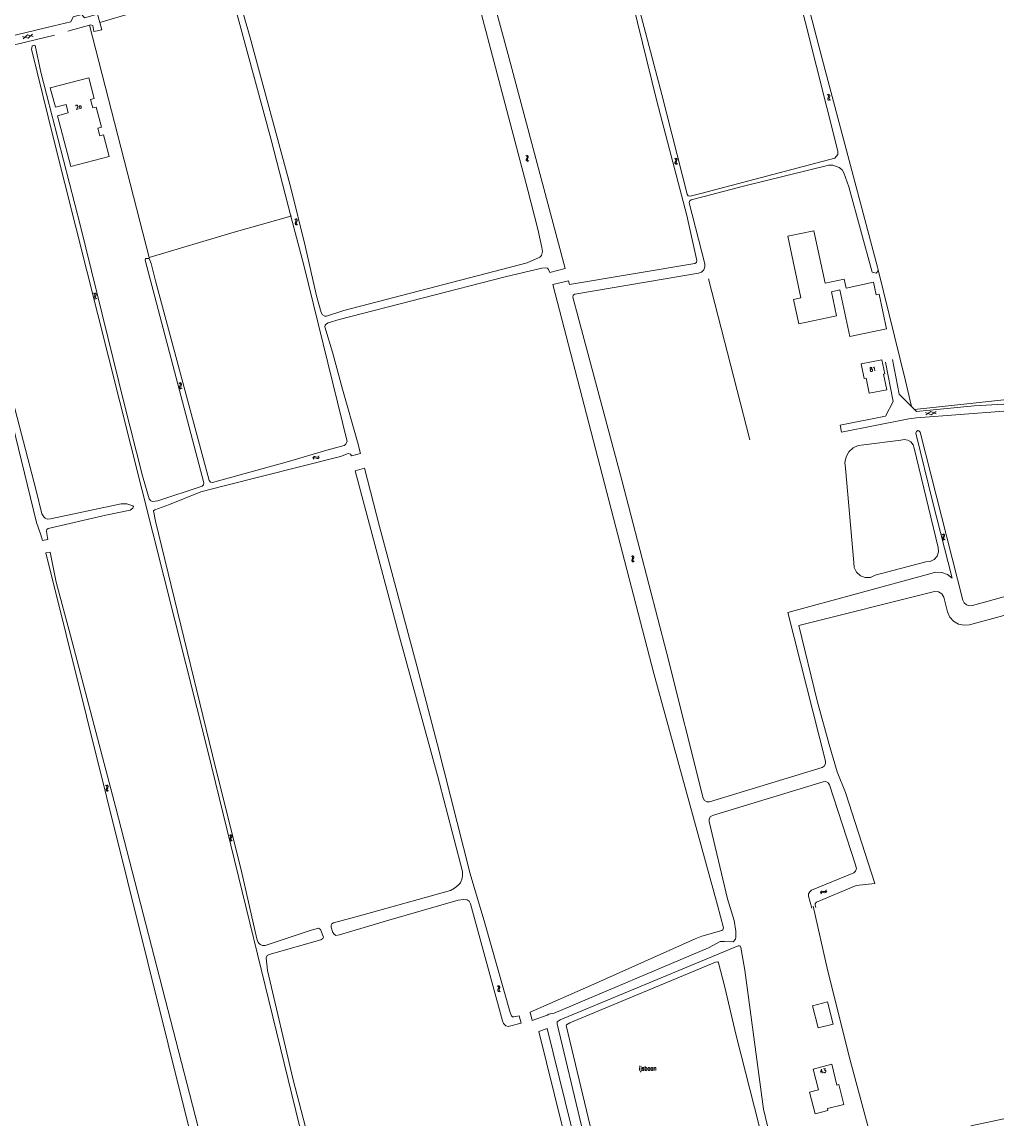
# Model space of a CAD drawing. Header units: metres. Extents: x 189705 to 199106, y 581686 to 588448.
# Tile 164 of 256: x 195615 to 196000, y 582500 to 582933. Entities that reach past the tile are written whole.
import ezdxf

# ---------------------------------------------------------------- set-up
doc = ezdxf.new("R2010")
doc.units = ezdxf.units.M
doc.layers.add('B-WA-OG-GBKN-G', color=7, linetype='Continuous', lineweight=18)
doc.styles.add('Style-STANDARD', font='STANDARD.shx')

msp = doc.modelspace()

# ---------------------------------------------------------------- linework, layer by layer
at = {"layer": 'B-WA-OG-GBKN-G'}
for p, q in [((195614.992, 582927.512), (195617.263, 582926.85)), ((195616.93, 582928.208), (195615.222, 582926.572)), ((195616.93, 582928.208), (195619.202, 582927.543)), ((195618.971, 582928.484), (195617.263, 582926.85)), ((195930.681, 582904.771), (195931.028, 582904.558)), ((195930.918, 582903.207), (195930.911, 582902.878)), ((195930.911, 582902.878), (195931.116, 582902.61)), ((195931.073, 582903.584), (195930.918, 582903.207)), ((195931.028, 582904.558), (195931.227, 582904.297)), ((195931.224, 582903.971), (195931.073, 582903.584)), ((195931.116, 582902.61), (195931.465, 582902.397)), ((195931.153, 582904.925), (195931.502, 582904.715)), ((195931.227, 582904.297), (195931.224, 582903.971)), ((195931.392, 582903.361), (195931.385, 582903.032)), ((195931.385, 582903.032), (195931.588, 582902.764)), ((195931.545, 582903.74), (195931.392, 582903.361)), ((195931.502, 582904.715), (195931.702, 582904.456)), ((195931.698, 582904.117), (195931.545, 582903.74)), ((195931.588, 582902.764), (195931.937, 582902.551)), ((195931.702, 582904.456), (195931.698, 582904.117)), ((195812.758, 582880.666), (195812.41, 582880.88)), ((195812.635, 582878.975), (195812.641, 582879.313)), ((195812.834, 582878.715), (195812.635, 582878.975)), ((195812.641, 582879.313), (195812.796, 582879.689)), ((195812.959, 582880.396), (195812.758, 582880.666)), ((195812.796, 582879.689), (195812.951, 582880.067)), ((195813.231, 582880.818), (195812.883, 582881.032)), ((195812.951, 582880.067), (195812.959, 582880.396)), ((195813.111, 582879.131), (195813.116, 582879.457)), ((195813.308, 582878.869), (195813.111, 582879.131)), ((195813.116, 582879.457), (195813.269, 582879.843)), ((195813.434, 582880.549), (195813.231, 582880.818)), ((195813.269, 582879.843), (195813.426, 582880.219)), ((195813.426, 582880.219), (195813.434, 582880.549)), ((195870.746, 582879.703), (195871.091, 582879.488)), ((195871.091, 582879.488), (195871.288, 582879.225)), ((195871.219, 582879.854), (195871.566, 582879.64)), ((195871.288, 582879.225), (195871.282, 582878.899)), ((195871.566, 582879.64), (195871.764, 582879.38)), ((195871.757, 582879.041), (195871.601, 582878.665)), ((195871.764, 582879.38), (195871.757, 582879.041)), ((195813.182, 582878.502), (195812.834, 582878.715)), ((195813.655, 582878.654), (195813.308, 582878.869)), ((195870.97, 582878.137), (195870.96, 582877.808)), ((195870.96, 582877.808), (195871.163, 582877.539)), ((195871.128, 582878.513), (195870.97, 582878.137)), ((195871.282, 582878.899), (195871.128, 582878.513)), ((195871.163, 582877.539), (195871.51, 582877.323)), ((195871.445, 582878.288), (195871.436, 582877.959)), ((195871.436, 582877.959), (195871.636, 582877.689)), ((195871.601, 582878.665), (195871.445, 582878.288)), ((195871.636, 582877.689), (195871.984, 582877.473)), ((195721.741, 582855.918), (195722.083, 582855.697)), ((195721.94, 582854.348), (195721.926, 582854.02)), ((195721.926, 582854.02), (195722.124, 582853.747)), ((195722.104, 582854.722), (195721.94, 582854.348)), ((195722.083, 582855.697), (195722.275, 582855.431)), ((195722.264, 582855.105), (195722.104, 582854.722)), ((195722.124, 582853.747), (195722.468, 582853.526)), ((195722.216, 582856.061), (195722.56, 582855.842)), ((195722.275, 582855.431), (195722.264, 582855.105)), ((195722.418, 582854.492), (195722.404, 582854.163)), ((195722.404, 582854.163), (195722.6, 582853.89)), ((195722.58, 582854.867), (195722.418, 582854.492)), ((195722.56, 582855.842), (195722.754, 582855.578)), ((195722.742, 582855.24), (195722.58, 582854.867)), ((195722.6, 582853.89), (195722.944, 582853.669)), ((195722.754, 582855.578), (195722.742, 582855.24)), ((195643.256, 582826.597), (195642.91, 582826.814)), ((195643.115, 582824.907), (195643.125, 582825.245)), ((195643.311, 582824.645), (195643.115, 582824.907)), ((195643.125, 582825.245), (195643.284, 582825.62)), ((195643.454, 582826.325), (195643.256, 582826.597)), ((195643.284, 582825.62), (195643.442, 582825.996)), ((195643.657, 582824.429), (195643.311, 582824.645)), ((195643.73, 582826.743), (195643.384, 582826.961)), ((195643.442, 582825.996), (195643.454, 582826.325)), ((195643.593, 582825.058), (195643.601, 582825.384)), ((195643.787, 582824.794), (195643.593, 582825.058)), ((195643.601, 582825.384), (195643.758, 582825.768)), ((195643.931, 582826.472), (195643.73, 582826.743)), ((195643.758, 582825.768), (195643.919, 582826.143)), ((195644.131, 582824.575), (195643.787, 582824.794)), ((195643.919, 582826.143), (195643.931, 582826.472)), ((195676.735, 582791.363), (195676.386, 582791.576)), ((195676.618, 582789.671), (195676.622, 582790.01)), ((195676.817, 582789.412), (195676.618, 582789.671)), ((195676.622, 582790.01), (195676.777, 582790.386)), ((195676.937, 582791.094), (195676.735, 582791.363)), ((195676.777, 582790.386), (195676.93, 582790.765)), ((195677.166, 582789.2), (195676.817, 582789.412)), ((195677.208, 582791.516), (195676.859, 582791.729)), ((195676.93, 582790.765), (195676.937, 582791.094)), ((195677.093, 582789.829), (195677.097, 582790.155)), ((195677.291, 582789.567), (195677.093, 582789.829)), ((195677.097, 582790.155), (195677.248, 582790.541)), ((195677.412, 582791.247), (195677.208, 582791.516)), ((195677.248, 582790.541), (195677.404, 582790.918)), ((195677.638, 582789.354), (195677.291, 582789.567)), ((195677.404, 582790.918), (195677.412, 582791.247)), ((195969.283, 582780.005), (195971.433, 582779.019)), ((195971.302, 582780.411), (195969.374, 582779.042)), ((195971.302, 582780.411), (195973.452, 582779.422)), ((195973.361, 582780.386), (195971.433, 582779.019)), ((195728.916, 582762.112), (195729.118, 582762.466)), ((195729.118, 582762.466), (195729.372, 582762.672)), ((195729.286, 582761.996), (195729.543, 582762.201)), ((195729.372, 582762.672), (195729.711, 582762.676)), ((195729.543, 582762.201), (195729.869, 582762.206)), ((195729.711, 582762.676), (195730.091, 582762.532)), ((195729.869, 582762.206), (195730.259, 582762.064)), ((195730.091, 582762.532), (195730.474, 582762.388)), ((195730.259, 582762.064), (195730.64, 582761.918)), ((195730.474, 582762.388), (195730.803, 582762.39)), ((195730.803, 582762.39), (195731.066, 582762.599)), ((195730.969, 582761.919), (195731.232, 582762.13)), ((195731.066, 582762.599), (195731.271, 582762.953)), ((195731.232, 582762.13), (195731.436, 582762.485)), ((195729.082, 582761.644), (195729.286, 582761.996)), ((195730.64, 582761.918), (195730.969, 582761.919)), ((195975.992, 582732.044), (195975.644, 582732.258)), ((195976.194, 582731.775), (195975.992, 582732.044)), ((195976.465, 582732.197), (195976.116, 582732.411)), ((195976.187, 582731.446), (195976.194, 582731.775)), ((195976.669, 582731.928), (195976.465, 582732.197)), ((195976.661, 582731.599), (195976.669, 582731.928)), ((195975.873, 582730.353), (195975.878, 582730.692)), ((195976.073, 582730.093), (195975.873, 582730.353)), ((195975.878, 582730.692), (195976.033, 582731.068)), ((195976.033, 582731.068), (195976.187, 582731.446)), ((195976.421, 582729.882), (195976.073, 582730.093)), ((195976.349, 582730.51), (195976.353, 582730.836)), ((195976.547, 582730.248), (195976.349, 582730.51)), ((195976.353, 582730.836), (195976.505, 582731.222)), ((195976.505, 582731.222), (195976.661, 582731.599)), ((195976.893, 582730.034), (195976.547, 582730.248)), ((195854.121, 582723.443), (195853.774, 582723.659)), ((195854.321, 582723.173), (195854.121, 582723.443)), ((195854.595, 582723.593), (195854.247, 582723.808)), ((195854.311, 582722.844), (195854.321, 582723.173)), ((195854.797, 582723.323), (195854.595, 582723.593)), ((195854.787, 582722.994), (195854.797, 582723.323)), ((195853.991, 582721.752), (195853.998, 582722.091)), ((195854.189, 582721.492), (195853.991, 582721.752)), ((195853.998, 582722.091), (195854.155, 582722.466)), ((195854.155, 582722.466), (195854.311, 582722.844)), ((195854.536, 582721.278), (195854.189, 582721.492)), ((195854.468, 582721.907), (195854.474, 582722.233)), ((195854.664, 582721.644), (195854.468, 582721.907)), ((195854.474, 582722.233), (195854.628, 582722.618)), ((195854.628, 582722.618), (195854.787, 582722.994)), ((195855.009, 582721.427), (195854.664, 582721.644)), ((195647.948, 582633.475), (195647.603, 582633.695)), ((195647.8, 582631.786), (195647.811, 582632.125)), ((195647.811, 582632.125), (195647.972, 582632.499)), ((195648.145, 582633.203), (195647.948, 582633.475)), ((195647.972, 582632.499), (195648.132, 582632.874)), ((195648.423, 582633.62), (195648.078, 582633.84)), ((195648.132, 582632.874), (195648.145, 582633.203)), ((195648.278, 582631.936), (195648.288, 582632.262)), ((195648.288, 582632.262), (195648.446, 582632.645)), ((195648.622, 582633.348), (195648.423, 582633.62)), ((195648.446, 582632.645), (195648.609, 582633.019)), ((195648.609, 582633.019), (195648.622, 582633.348)), ((195647.995, 582631.523), (195647.8, 582631.786)), ((195648.34, 582631.306), (195647.995, 582631.523)), ((195648.472, 582631.671), (195648.278, 582631.936)), ((195648.815, 582631.451), (195648.472, 582631.671)), ((195696.432, 582613.942), (195696.087, 582614.162)), ((195696.281, 582612.253), (195696.293, 582612.591)), ((195696.476, 582611.99), (195696.281, 582612.253)), ((195696.293, 582612.591), (195696.454, 582612.965)), ((195696.629, 582613.669), (195696.432, 582613.942)), ((195696.454, 582612.965), (195696.615, 582613.34)), ((195696.82, 582611.772), (195696.476, 582611.99)), ((195696.907, 582614.086), (195696.563, 582614.306)), ((195696.615, 582613.34), (195696.629, 582613.669)), ((195696.759, 582612.402), (195696.77, 582612.727)), ((195696.953, 582612.136), (195696.759, 582612.402)), ((195696.77, 582612.727), (195696.929, 582613.111)), ((195697.106, 582613.813), (195696.907, 582614.086)), ((195696.929, 582613.111), (195697.092, 582613.484)), ((195697.295, 582611.915), (195696.953, 582612.136)), ((195697.092, 582613.484), (195697.106, 582613.813)), ((195928.017, 582591.507), (195928.178, 582591.881)), ((195928.178, 582591.881), (195928.408, 582592.114)), ((195928.234, 582591.06), (195928.398, 582591.433)), ((195928.398, 582591.433), (195928.63, 582591.665)), ((195928.408, 582592.114), (195928.744, 582592.156)), ((195928.63, 582591.665), (195928.953, 582591.706)), ((195928.744, 582592.156), (195929.138, 582592.055)), ((195928.953, 582591.706), (195929.356, 582591.609)), ((195929.138, 582592.055), (195929.534, 582591.955)), ((195929.356, 582591.609), (195929.751, 582591.506)), ((195929.534, 582591.955), (195929.861, 582591.993)), ((195929.751, 582591.506), (195930.078, 582591.544)), ((195929.861, 582591.993), (195930.1, 582592.23)), ((195930.078, 582591.544), (195930.316, 582591.783)), ((195930.1, 582592.23), (195930.263, 582592.605)), ((195930.316, 582591.783), (195930.479, 582592.158)), ((195801.261, 582554.945), (195801.611, 582554.736)), ((195801.611, 582554.736), (195801.812, 582554.477)), ((195801.813, 582554.151), (195801.666, 582553.763)), ((195801.731, 582555.105), (195802.082, 582554.898)), ((195801.812, 582554.477), (195801.813, 582554.151)), ((195802.082, 582554.898), (195802.286, 582554.642)), ((195802.285, 582554.303), (195802.136, 582553.924)), ((195802.286, 582554.642), (195802.285, 582554.303)), ((195801.515, 582553.384), (195801.512, 582553.055)), ((195801.512, 582553.055), (195801.72, 582552.789)), ((195801.666, 582553.763), (195801.515, 582553.384)), ((195801.72, 582552.789), (195802.072, 582552.581)), ((195801.988, 582553.544), (195801.985, 582553.215)), ((195801.985, 582553.215), (195802.191, 582552.949)), ((195802.136, 582553.924), (195801.988, 582553.544)), ((195802.191, 582552.949), (195802.542, 582552.74))]:
    msp.add_line(p, q, dxfattribs=at)
at = {"layer": 'B-WA-OG-GBKN-G', "flags": 128}
for points in [[(195837.76, 583000), (195843.381, 582979.649), (195849.281, 582959.263), (195854.44, 582940.475), (195863.871, 582902.211), (195875.556, 582857.271), (195879.566, 582839.67)], [(195875.716, 582865.637), (195865.82, 582904.784), (195847.024, 582976.382), (195842.612, 582991.361), (195840.684, 583000)], [(195923.729, 582877.16), (195933.682, 582879.858), (195934.847, 582881.233), (195934.868, 582882.503), (195913.519, 582967.308), (195904.74, 583000)], [(195907.788, 583000), (195919.399, 582954.468), (195928.73, 582918.837)], [(195797.444, 582927.259), (195786.364, 582969.517)], [(195827.885, 582836.438), (195805.429, 582920.838), (195792.158, 582969.662)], [(195689.943, 582948.238), (195695.097, 582949.855), (195695.984, 582950.316), (195696.263, 582950.773), (195696.872, 582951.054), (195697.609, 582951.082), (195698.475, 582950.323), (195698.378, 582948.849), (195699.714, 582943.085), (195704.153, 582927.547), (195720.274, 582868.162), (195725.851, 582845.335), (195730.377, 582825.733), (195732.199, 582819.208), (195732.76, 582818.295), (195733.575, 582817.84), (195734.287, 582817.843), (195741.014, 582819.972)], [(195658.024, 582936.705), (195662.581, 582937.84), (195689.748, 582945.545), (195693.733, 582946.853), (195695.792, 582946.529), (195696.556, 582945.844), (195712.498, 582887.019), (195720.299, 582857.094)], [(195627.247, 582931.734), (195634.007, 582933.333), (195634.865, 582935.318), (195638.268, 582936.116), (195639.314, 582934.848), (195644.468, 582936.312), (195645.323, 582933.089)], [(195645.323, 582933.089), (195657.832, 582936.657)], [(195517.529, 582905.922), (195555.797, 582914.701), (195570.219, 582918.353), (195573.266, 582919.429), (195577.202, 582920.432), (195609.402, 582927.415), (195627.247, 582931.734)], [(195641.336, 582932.054), (195632.798, 582929.594)], [(195642.574, 582931.834), (195641.709, 582932.162), (195641.336, 582932.054)], [(195641.336, 582932.054), (195664.713, 582840.86)], [(195645.323, 582933.089), (195646.085, 582930.218), (195642.961, 582929.523), (195642.574, 582931.834)], [(195627.542, 582928.08), (195604.18, 582922.444), (195585.007, 582918.702), (195574.114, 582916.179), (195573.684, 582915.441), (195570.789, 582914.645), (195569.899, 582914.997), (195554.46, 582911.14), (195535.212, 582906.635), (195524.902, 582904.47), (195524.624, 582903.859), (195518.708, 582902.342), (195517.792, 582902.644)], [(195818.699, 582844.675), (195817.205, 582851.937), (195813.301, 582867.223), (195797.444, 582927.259)], [(195618.651, 582923.003), (195618.562, 582922.564), (195627.274, 582887.016), (195687.673, 582647.076), (195723.652, 582500)], [(195685.479, 582751.132), (195668.04, 582745.353), (195665.982, 582745.118), (195665.296, 582745.37), (195664.71, 582746.054), (195662.093, 582755.168), (195654.926, 582783.453), (195637.811, 582853.126), (195622.246, 582913.529), (195619.93, 582924.016), (195619.574, 582924.117), (195618.839, 582923.936), (195618.651, 582923.003)], [(195928.73, 582918.837), (195950.443, 582836.965), (195950.624, 582835.974), (195950.22, 582835.084), (195949.865, 582834.727), (195948.263, 582835.002), (195939.125, 582868.592), (195937.178, 582874.1), (195936.515, 582875.266), (195935.395, 582876.127), (195932.876, 582877.11), (195931.301, 582877.054), (195897.783, 582868.773), (195882.399, 582864.799)], [(195633.931, 582876.586), (195628.761, 582896.468), (195632.986, 582897.566), (195632.132, 582900.848), (195627.898, 582899.746), (195625.898, 582907.437), (195640.987, 582911.36)], [(195640.987, 582911.36), (195643.096, 582903.25), (195641.673, 582902.88), (195642.554, 582899.493), (195643.976, 582899.863), (195646.047, 582891.897), (195644.625, 582891.528), (195645.407, 582888.518), (195646.83, 582888.887), (195649.009, 582880.506), (195633.931, 582876.586)], [(195622.874, 582729.695), (195622.263, 582732.027), (195620.446, 582736.85), (195604.924, 582800.201), (195592.902, 582847.553), (195576.885, 582906.125), (195576.678, 582907.623), (195576.955, 582908.31), (195577.235, 582908.515), (195577.718, 582908.466), (195578.66, 582907.528), (195579.685, 582904.38), (195583.308, 582889.882), (195588.083, 582872.135), (195592.617, 582858.631), (195597.866, 582834.94), (195601.257, 582821.584), (195605.363, 582806.732), (195620.386, 582749.351), (195622.648, 582740.185)], [(195881.13, 582865.872), (195923.729, 582877.16)], [(195875.716, 582865.637), (195876.171, 582865.025), (195876.926, 582864.912)], [(195877.314, 582863.421), (195876.696, 582862.965), (195876.584, 582862.205)], [(195882.65, 582838.353), (195876.584, 582862.205)], [(195881.13, 582865.872), (195876.926, 582864.912)], [(195877.314, 582863.421), (195882.399, 582864.799)], [(195664.713, 582840.86), (195697.987, 582850.69), (195720.299, 582857.094)], [(195689.486, 582752.545), (195719.3, 582760.803), (195734.355, 582765.244), (195741.16, 582767.044), (195741.693, 582767.426), (195742.324, 582768.622), (195725.338, 582837.762), (195720.299, 582857.094)], [(195720.299, 582857.094), (195720.533, 582857.161)], [(195920.401, 582825.01), (195915.258, 582849.159), (195925.456, 582851.331), (195929.835, 582830.767), (195937.307, 582832.358), (195938.069, 582828.778), (195948.833, 582831.07), (195949.877, 582826.171), (195951.005, 582826.411), (195953.9, 582812.82), (195939.556, 582809.765), (195935.659, 582828.065), (195932.343, 582827.359)], [(195812.922, 582838.737), (195817.973, 582840.988), (195818.631, 582841.65), (195819.034, 582843.151), (195818.699, 582844.675)], [(195664.729, 582840.451), (195663.281, 582840.37), (195663.13, 582839.76), (195686.14, 582752.337)], [(195664.713, 582840.86), (195664.729, 582840.451)], [(195667.167, 582831.591), (195665.496, 582838.472), (195664.729, 582840.451)], [(195741.014, 582819.972), (195812.922, 582838.737)], [(195821.837, 582834.929), (195821.365, 582836.145), (195820.983, 582836.601), (195820.321, 582836.802), (195818.747, 582836.646), (195804.349, 582833.248)], [(195821.837, 582834.929), (195827.885, 582836.438)], [(195878.758, 582838.462), (195829.561, 582830.166)], [(195878.758, 582838.462), (195879.423, 582838.892), (195879.566, 582839.67)], [(195880.241, 582834.655), (195881.387, 582835.104), (195882.256, 582835.976), (195882.702, 582837.123), (195882.65, 582838.353)], [(195950.726, 582835.925), (195961.416, 582792.378), (195963.718, 582782.387)], [(195667.167, 582831.591), (195688.252, 582753.239)], [(195739.244, 582816.536), (195804.349, 582833.248)], [(195823.095, 582830.194), (195829.15, 582831.704)], [(195829.561, 582830.166), (195829.15, 582831.704)], [(195880.241, 582834.655), (195831.681, 582826.467)], [(195900.319, 582769.224), (195884.152, 582832.49)], [(195889.795, 582576.993), (195889.971, 582577.731), (195887.66, 582586.618), (195862.635, 582677.585), (195823.095, 582830.194)], [(195932.343, 582827.359), (195934.355, 582817.911), (195919.518, 582814.751), (195917.466, 582824.385), (195920.401, 582825.01)], [(195830.882, 582825.223), (195831.006, 582826.022), (195831.681, 582826.467)], [(195882.031, 582628.618), (195867.747, 582685.427), (195850.077, 582753.37), (195830.882, 582825.223)], [(195739.244, 582816.536), (195734.903, 582815.15), (195734.244, 582814.793), (195733.788, 582814.258), (195733.663, 582813.546), (195736.638, 582803.62), (195740.515, 582789.123), (195746.492, 582768.406), (195747.664, 582763.894)], [(195965.725, 582777.882), (195962.728, 582777.543), (195936.24, 582772.229), (195935.749, 582774.997), (195953.552, 582778.533), (195956.509, 582784.335), (195953.518, 582799.699)], [(195945.182, 582793.294), (195945.952, 582793.445), (195947.12, 582787.513), (195954.045, 582788.876), (195952.829, 582795.052), (195953.253, 582795.136), (195952.157, 582800.7), (195944.039, 582799.102), (195945.182, 582793.294)], [(195956.235, 582800.748), (195958.965, 582787.112), (195963.718, 582782.387)], [(195964.972, 582781.14), (196000, 582784.896)], [(195963.718, 582782.387), (195964.972, 582781.14)], [(195963.718, 582782.387), (195963.756, 582782.221)], [(195964.972, 582781.14), (195965.718, 582780.398)], [(195965.718, 582780.398), (195988.301, 582782.55), (196000, 582783.296)], [(196000, 582780.552), (195965.725, 582777.882)], [(195979.748, 582714.972), (195972.168, 582744.615), (195965.512, 582771.809), (195965.765, 582772.47), (195966.221, 582772.879), (195966.577, 582772.804), (195967.112, 582772.246), (195983.918, 582706.35)], [(195937.884, 582758.117), (195937.627, 582760.357), (195938.07, 582762.569), (195939.17, 582764.537), (195940.822, 582766.073), (195942.865, 582767.028), (195945.102, 582767.31)], [(195945.102, 582767.31), (195959.537, 582769.061)], [(195959.537, 582769.061), (195960.91, 582769.383), (195962.305, 582769.174), (195963.523, 582768.463), (195964.392, 582767.351), (195964.787, 582765.997)], [(195744.079, 582762.917), (195743.685, 582763.595), (195742.794, 582763.847), (195739.8, 582762.669), (195694.069, 582751.148)], [(195744.079, 582762.917), (195747.664, 582763.894)], [(195974.192, 582727.035), (195964.787, 582765.997)], [(195745.454, 582757.073), (195749.173, 582758.086)], [(195749.173, 582758.086), (195755.095, 582735.298), (195769.755, 582680.558), (195777.869, 582649.608), (195790.663, 582598.98), (195796.409, 582579.533), (195806.313, 582544.498), (195806.901, 582543.178), (195807.182, 582542.875), (195807.791, 582542.774), (195809.847, 582543.156)], [(195941.165, 582721.125), (195937.884, 582758.117)], [(195747.182, 582582.485), (195782.906, 582592.452), (195784.454, 582593.27), (195785.923, 582594.443), (195786.887, 582595.462), (195787.441, 582597.217), (195787.616, 582598.31), (195787.561, 582599.835), (195777.751, 582637.564), (195762.504, 582693.317), (195745.454, 582757.073)], [(195684.953, 582748.885), (195694.069, 582751.148)], [(195685.479, 582751.132), (195686.049, 582751.603), (195686.14, 582752.337)], [(195688.252, 582753.239), (195688.725, 582752.637), (195689.486, 582752.545)], [(195684.953, 582748.885), (195672.669, 582743.867), (195666.907, 582741.817), (195666.425, 582741.384), (195667.147, 582737.371), (195690.663, 582640.656), (195700.734, 582600.539), (195706.908, 582573.42), (195707.471, 582571.999), (195708.26, 582571.239), (195709.1, 582570.759), (195710.243, 582570.787), (195728.243, 582576.762), (195731.187, 582577.609), (195731.951, 582577.078), (195733.052, 582574.083), (195732.851, 582573.523), (195732.013, 582573.064), (195711.752, 582567.311), (195711.017, 582566.877)], [(195622.648, 582740.185), (195623.337, 582739.094), (195623.973, 582738.486), (195624.686, 582738.132), (195625.981, 582738.213), (195653.687, 582744.141), (195655.999, 582744.148), (195658.339, 582743.418), (195658.619, 582742.986), (195658.316, 582742.402), (195657.277, 582741.661), (195647.652, 582739.701), (195625.077, 582734.475), (195624.621, 582734.041), (195624.471, 582733.305), (195624.917, 582730.135)], [(195624.917, 582730.135), (195622.874, 582729.695)], [(195625.854, 582725.223), (195624.125, 582724.85)], [(195680.176, 582500), (195624.125, 582724.85)], [(195625.854, 582725.223), (195628.236, 582713.369), (195633.908, 582692.474), (195651.602, 582624.835), (195683.759, 582500)], [(195974.192, 582727.035), (195974.334, 582725.294), (195973.801, 582723.63), (195972.673, 582722.296), (195971.121, 582721.493), (195969.38, 582721.344)], [(195941.165, 582721.125), (195941.31, 582719.106), (195942.197, 582717.287), (195943.698, 582715.929), (195945.596, 582715.228), (195947.619, 582715.284), (195949.476, 582716.09)], [(195949.476, 582716.09), (195969.38, 582721.344)], [(195915.182, 582701.526), (195970.899, 582716.612)], [(195979.748, 582714.972), (195977.855, 582716.447), (195975.594, 582717.254), (195973.195, 582717.311), (195970.899, 582716.612)], [(195919.582, 582696.337), (195972.745, 582709.669)], [(195976.376, 582707.518), (195975.615, 582708.86), (195974.288, 582709.646), (195972.745, 582709.669)], [(195977.901, 582701.691), (195976.376, 582707.518)], [(195983.918, 582706.35), (195984.439, 582705.284), (195985.333, 582704.504), (195986.459, 582704.131), (195987.642, 582704.224)], [(195987.642, 582704.224), (196000, 582707.627)], [(195930.045, 582643.127), (195915.182, 582701.526)], [(195977.901, 582701.691), (195978.784, 582699.677), (195980.249, 582698.037), (195982.15, 582696.932), (195984.301, 582696.471), (195986.488, 582696.701)], [(195986.488, 582696.701), (196000, 582700.328)], [(195919.582, 582696.337), (195926.773, 582666.877), (195931.496, 582649.638), (195934.625, 582639.002)], [(195884.556, 582627.193), (195928.694, 582640.717)], [(195928.694, 582640.717), (195929.551, 582641.244), (195930.043, 582642.121), (195930.045, 582643.127)], [(195934.625, 582639.002), (195937.875, 582630.803)], [(195885.685, 582621.786), (195929.105, 582635.09)], [(195924.566, 582592.469), (195941.162, 582599.382), (195941.72, 582599.943), (195942.149, 582601.011), (195941.687, 582602.813), (195931.591, 582633.802)], [(195929.105, 582635.09), (195930.126, 582635.129), (195931.034, 582634.659), (195931.591, 582633.802)], [(195882.031, 582628.618), (195882.559, 582627.69), (195883.489, 582627.165), (195884.556, 582627.193)], [(195937.875, 582630.803), (195949.314, 582595.154)], [(195884.326, 582619.406), (195891.617, 582589.12), (195894.13, 582580.64), (195894.803, 582576.373), (195894.885, 582574.112), (195894.761, 582573.248), (195893.746, 582572.254), (195890.341, 582572.396), (195888.741, 582572.315), (195884.123, 582569.836), (195823.516, 582544.27), (195821.433, 582543.806), (195820.85, 582543.475)], [(195884.326, 582619.406), (195884.342, 582620.402), (195884.836, 582621.266), (195885.685, 582621.786)], [(195941.989, 582594.378), (195926.517, 582587.758)], [(195949.314, 582595.154), (195941.989, 582594.378)], [(195810.64, 582540.348), (195805.565, 582538.982), (195804.676, 582539.233), (195803.708, 582540.246), (195803.273, 582541.236), (195790.746, 582587.215), (195790.286, 582588.205), (195789.421, 582588.685), (195788.125, 582588.86), (195785.94, 582588.599), (195758.723, 582580.767), (195739.402, 582574.991), (195737.928, 582574.733), (195737.216, 582575.213), (195736.757, 582575.873), (195736.065, 582577.954), (195736.037, 582578.844), (195736.341, 582579.251), (195737.026, 582579.711), (195747.182, 582582.485)], [(195923.404, 582590.135), (195923.393, 582591.073), (195923.811, 582591.912), (195924.566, 582592.469)], [(195923.404, 582590.135), (195924.619, 582585.416)], [(195925.215, 582586.283), (195930.978, 582560.779), (195939.677, 582525.775)], [(195925.949, 582586.597), (195926.02, 582587.282), (195926.517, 582587.758)], [(195925.949, 582586.597), (195926.19, 582585.742)], [(195814.103, 582544.642), (195839.188, 582555.65), (195878.879, 582573.378), (195881.518, 582574.428), (195889.313, 582576.637), (195889.795, 582576.993)], [(195834.31, 582500), (195824.697, 582540.03), (195824.719, 582540.818), (195825.987, 582541.635), (195895.759, 582570.659), (195896.318, 582570.712), (195896.699, 582570.56), (195896.853, 582570.052), (195898.427, 582561.189)], [(195711.017, 582566.877), (195710.587, 582565.935), (195711.083, 582561.058), (195721.187, 582518.146), (195725.837, 582500)], [(195837.689, 582500), (195828.255, 582539.431), (195828.407, 582539.685), (195829.777, 582540.426), (195886.806, 582564.331), (195887.823, 582564.384), (195888.078, 582564.055), (195890.389, 582554.94), (195894.966, 582535.54), (195903.983, 582500)], [(195898.427, 582561.189), (195905.666, 582506.605), (195907.261, 582500)], [(195924.958, 582547.183), (195927.169, 582538.459), (195932.976, 582539.93), (195930.765, 582548.654), (195924.958, 582547.183)], [(195810.64, 582540.348), (195809.847, 582543.156)], [(195815.01, 582541.438), (195814.103, 582544.642)], [(195815.01, 582541.438), (195820.85, 582543.475)], [(195817.582, 582537.026), (195820.877, 582538.185)], [(195826.738, 582500), (195817.582, 582537.026)], [(195830.296, 582500), (195820.877, 582538.185)], [(195930.984, 582506.057), (195925.954, 582504.774), (195923.78, 582513.301), (195927.288, 582514.196), (195925.215, 582522.326), (195932.453, 582524.172), (195934.524, 582516.052), (195935.202, 582516.225), (195937.181, 582508.463), (195930.786, 582506.832), (195930.984, 582506.057)], [(195939.677, 582525.775), (195946.644, 582500)], [(195987.046, 582500), (196000, 582502.823)]]:
    msp.add_lwpolyline(points, dxfattribs=at)

# ---------------------------------------------------------------- texts
at = {"layer": 'B-WA-OG-GBKN-G', "style": 'Style-STANDARD'}
for s, rotation, p in [('2a', 13.59156, (195635.989, 582898.9)), ('81', 11.07387, (195947.49, 582795.958)), ('43', 10.48939, (195927.922, 582520.559))]:
    msp.add_text(s, height=1.6, rotation=rotation, dxfattribs=at).set_placement(p)
msp.add_text('ijsbaan', height=1.6, dxfattribs=at).set_placement((195856.813, 582521.807))

doc.saveas('drawing.dxf')
